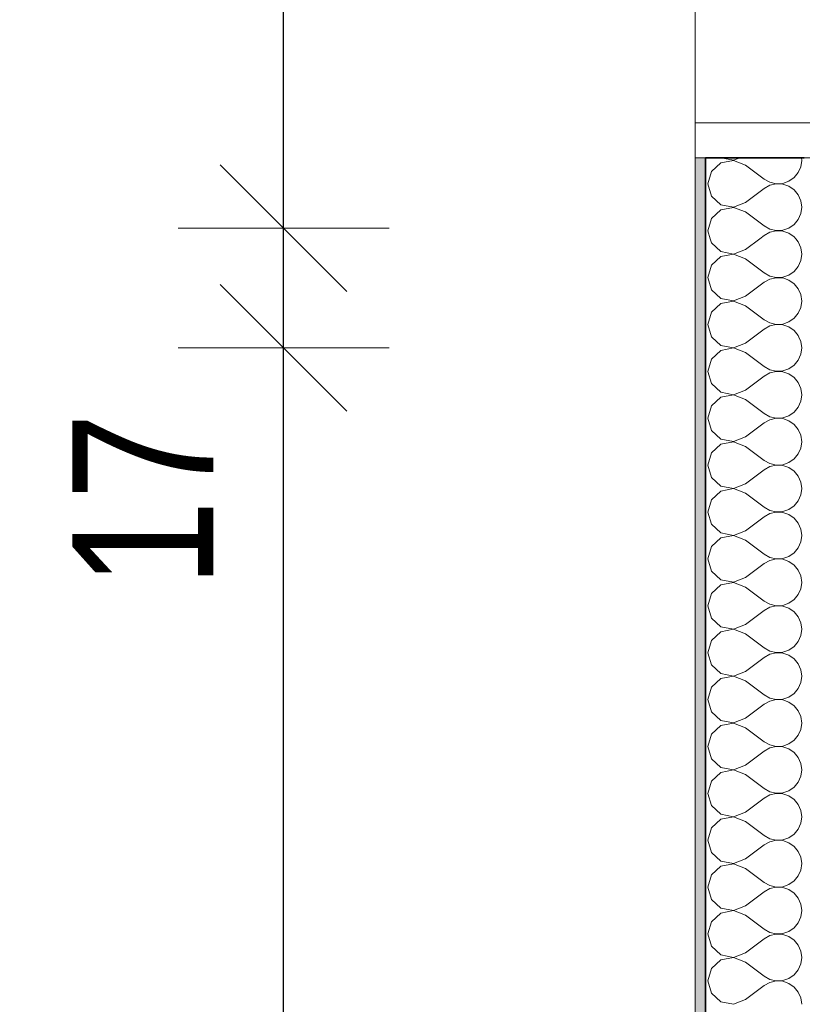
# Model space of a CAD drawing. Header units: metres. Extents: x -7.1 to 26.5, y -14.7 to 18.1.
# Tile 93 of 182: x 13 to 14.1, y 3 to 4.4. Entities that reach past the tile are written whole.
import ezdxf

# ---------------------------------------------------------------- set-up
doc = ezdxf.new("R2010")
doc.units = ezdxf.units.M
doc.header["$PDMODE"] = 65
doc.linetypes.add('AUSGEZOGEN', pattern=[0])
for name, color, linetype in [('XR$1$010 Türen', 7, 'AUSGEZOGEN'), ('XR$1$015 Innenwände', 7, 'AUSGEZOGEN'), ('XR$1$015 Innenwände Schichttrennlinien', 7, 'AUSGEZOGEN'), ('XR$1$080 Raumdefinitionen Kontur', 7, 'AUSGEZOGEN'), ('XR$2$105 Bemassungen 100', 7, 'AUSGEZOGEN'), ('XR$3$015 Innenwände Bauteilschraffuren', 7, 'AUSGEZOGEN')]:
    doc.layers.add(name, color=color, linetype=linetype)
doc.styles.add('ARIAL', font='arial.ttf')
doc.dimstyles.new('DIMSTYLE_3', dxfattribs={"dimtxt": 0.2, "dimasz": 0.3, "dimexe": 0, "dimexo": 0, "dimgap": 0.1, "dimtad": 2, "dimrnd": 0.005, "dimzin": 4, "dimdsep": 46, "dimtxsty": 'ARIAL', "dimblk1": 'ALL_ML_STRICH', "dimblk2": 'ALL_ML_STRICH', "dimsah": 1, "dimcen": 0, "dimclrd": 7, "dimclre": 7, "dimclrt": 7, "dimadec": 0, "dimazin": 0, "dimtfac": 1, "dimtdec": 0, "dimtix": 1, "dimtmove": 2, "dimatfit": 3, "dimfxl": 0, "dimtzin": 0, "dimlwd": 0, "dimlwe": 18, "dimarcsym": 0})
doc.dimstyles.new('DIMSTYLE_7', dxfattribs={"dimtxt": 0.2, "dimasz": 0.3, "dimexe": 0, "dimexo": 0, "dimgap": 0.1, "dimtad": 2, "dimdec": 1, "dimlfac": 100, "dimrnd": 0.5, "dimzin": 4, "dimdsep": 46, "dimtxsty": 'ARIAL', "dimblk1": 'ALL_ML_STRICH', "dimblk2": 'ALL_ML_STRICH', "dimsah": 1, "dimcen": 0, "dimclrd": 7, "dimclre": 7, "dimclrt": 7, "dimadec": 0, "dimazin": 0, "dimtfac": 1, "dimtdec": 0, "dimtix": 1, "dimtmove": 2, "dimatfit": 3, "dimfxl": 0, "dimtvp": 1.2, "dimtzin": 0, "dimlwd": 0, "dimlwe": 18, "dimarcsym": 0})
doc.dimstyles.new('DIMSTYLE_9', dxfattribs={"dimtxt": 0.2, "dimasz": 0.3, "dimexe": 0, "dimexo": 0, "dimgap": 0.1, "dimtad": 2, "dimdec": 3, "dimrnd": 0.005, "dimzin": 4, "dimdsep": 46, "dimtxsty": 'ARIAL', "dimblk1": 'ALL_ML_STRICH', "dimblk2": 'ALL_ML_STRICH', "dimsah": 1, "dimcen": 0, "dimclrd": 7, "dimclre": 7, "dimclrt": 7, "dimadec": 0, "dimazin": 0, "dimtfac": 1, "dimtdec": 0, "dimtix": 1, "dimtmove": 2, "dimatfit": 3, "dimfxl": 0, "dimtzin": 0, "dimlwd": 0, "dimlwe": 18, "dimarcsym": 0})

# ---------------------------------------------------------------- blocks, each defined once
blk = doc.blocks.new('ALL_ML_STRICH')
at = {"color": 0, "linetype": 'ByBlock', "lineweight": -2}
for p, q in [((0, -0.5), (0, 0.5)), ((-0.3, -0.3), (0.3, 0.3)), ((-1, 0), (0.5, 0))]:
    blk.add_line(p, q, dxfattribs=at)
blk = doc.blocks.new('*D208')
at = {"layer": 'DEFPOINTS', "color": 7, "linetype": 'AUSGEZOGEN', "lineweight": 18, "transparency": 16777216}
for p in [(13.632, 3.9335), (13.3668, 0.5735), (13.5618, 0.5735)]:
    blk.add_point(p, dxfattribs=at)
at = {"layer": 'XR$2$105 Bemassungen 100', "color": 7, "linetype": 'AUSGEZOGEN', "lineweight": -2, "transparency": 16777216}
for p, q in [((13.3668, 3.9335), (13.3668, 3.9335)), ((13.3668, 0.5735), (13.3668, 3.9335)), ((13.3668, 0.5735), (13.3668, 0.5735))]:
    blk.add_line(p, q, dxfattribs=at)
at = {"layer": 'XR$2$105 Bemassungen 100', "color": 7, "linetype": 'AUSGEZOGEN', "lineweight": 18, "transparency": 16777216, "xscale": 0.3, "yscale": 0.3, "zscale": 0.3}
for p, rotation in [((13.3668, 3.9335), 90), ((13.3668, 0.5735), 270)]:
    blk.add_blockref('ALL_ML_STRICH', p, dxfattribs=dict(at, rotation=rotation))
at = {"layer": 'XR$2$105 Bemassungen 100', "color": 7, "linetype": 'AUSGEZOGEN', "lineweight": 18, "transparency": 16777216, "insert": (13.1632, 2.2651), "char_height": 0.2, "width": 0.64, "attachment_point": 5, "rotation": 90, "style": 'ARIAL'}
blk.add_mtext('\\W0.80;\\A1;{\\A1;{3.36\\H0.132000;\\S^ ;}}', dxfattribs=at)
blk = doc.blocks.new('*D209')
at = {"layer": 'DEFPOINTS', "color": 7, "linetype": 'AUSGEZOGEN', "lineweight": 18, "transparency": 16777216}
for p in [(13.632, 4.1035), (13.3668, 3.9335), (13.632, 3.9335)]:
    blk.add_point(p, dxfattribs=at)
at = {"layer": 'XR$2$105 Bemassungen 100', "color": 7, "linetype": 'AUSGEZOGEN', "lineweight": -2, "transparency": 16777216}
for p, q in [((13.3668, 4.1035), (13.3668, 4.1035)), ((13.3668, 3.9335), (13.3668, 4.1035)), ((13.3668, 3.9335), (13.3668, 3.9335))]:
    blk.add_line(p, q, dxfattribs=at)
at = {"layer": 'XR$2$105 Bemassungen 100', "color": 7, "linetype": 'AUSGEZOGEN', "lineweight": 18, "transparency": 16777216, "xscale": 0.3, "yscale": 0.3, "zscale": 0.3}
for p, rotation in [((13.3668, 4.1035), 90), ((13.3668, 3.9335), 270)]:
    blk.add_blockref('ALL_ML_STRICH', p, dxfattribs=dict(at, rotation=rotation))
at = {"layer": 'XR$2$105 Bemassungen 100', "color": 7, "linetype": 'AUSGEZOGEN', "lineweight": 18, "transparency": 16777216, "insert": (13.1668, 3.717), "char_height": 0.2, "width": 0.64, "attachment_point": 5, "rotation": 90, "style": 'ARIAL'}
blk.add_mtext('\\W0.80;\\A1;{\\A1;{17\\H0.132000;\\S^ ;}}', dxfattribs=at)
blk = doc.blocks.new('*D210')
at = {"layer": 'DEFPOINTS', "color": 7, "linetype": 'AUSGEZOGEN', "lineweight": 18, "transparency": 16777216}
for p in [(13.4318, 5.8885), (13.3668, 4.1035), (13.632, 4.1035)]:
    blk.add_point(p, dxfattribs=at)
at = {"layer": 'XR$2$105 Bemassungen 100', "color": 7, "linetype": 'AUSGEZOGEN', "lineweight": -2, "transparency": 16777216}
for p, q in [((13.3668, 5.8885), (13.3668, 5.8885)), ((13.3668, 4.1035), (13.3668, 5.8885)), ((13.3668, 4.1035), (13.3668, 4.1035))]:
    blk.add_line(p, q, dxfattribs=at)
at = {"layer": 'XR$2$105 Bemassungen 100', "color": 7, "linetype": 'AUSGEZOGEN', "lineweight": 18, "transparency": 16777216, "xscale": 0.3, "yscale": 0.3, "zscale": 0.3}
for p, rotation in [((13.3668, 5.8885), 90), ((13.3668, 4.1035), 270)]:
    blk.add_blockref('ALL_ML_STRICH', p, dxfattribs=dict(at, rotation=rotation))
at = {"layer": 'XR$2$105 Bemassungen 100', "color": 7, "linetype": 'AUSGEZOGEN', "lineweight": 18, "transparency": 16777216, "insert": (13.1633, 5.0239), "char_height": 0.2, "width": 0.8, "attachment_point": 5, "rotation": 90, "style": 'ARIAL'}
blk.add_mtext('\\W0.80;\\A1;{\\A1;{1.78\\H0.132000;\\S5^ ;}}', dxfattribs=at)
blk = doc.blocks.new('COMPLEXOBJECT_186')
at = {"layer": 'XR$3$015 Innenwände Bauteilschraffuren', "color": 8, "linetype": 'AUSGEZOGEN', "lineweight": 13, "transparency": 33554687}
for p, q in [((13.9886, 4.2035), (14.0064, 4.2001)), ((14.0064, 4.2001), (14.0152, 4.2035)), ((14.1022, 4.1909), (14.1034, 4.2)), ((14.1034, 4.2), (14.1029, 4.2035)), ((13.9885, 4.1965), (13.9751, 4.1842)), ((14.0064, 4.1999), (13.9885, 4.1965)), ((14.0234, 4.1933), (14.0064, 4.1999)), ((14.0234, 4.1933), (14.0501, 4.1733)), ((14.0985, 4.1825), (14.1022, 4.1909)), ((13.9751, 4.1842), (13.9701, 4.1667)), ((14.0501, 4.1733), (14.0581, 4.1689)), ((14.085, 4.1702), (14.0926, 4.1754)), ((14.0926, 4.1754), (14.0985, 4.1825)), ((13.9701, 4.1667), (13.9751, 4.1491)), ((14.0234, 4.14), (14.0501, 4.16)), ((14.0581, 4.1645), (14.0501, 4.16)), ((14.0581, 4.1689), (14.0671, 4.1668)), ((14.0671, 4.1665), (14.0581, 4.1645)), ((14.0671, 4.1668), (14.0763, 4.1672)), ((14.0763, 4.1661), (14.0671, 4.1665)), ((14.0763, 4.1672), (14.085, 4.1702)), ((14.085, 4.1631), (14.0763, 4.1661)), ((14.0926, 4.1579), (14.085, 4.1631)), ((14.0985, 4.1509), (14.0926, 4.1579)), ((13.9751, 4.1491), (13.9885, 4.1369)), ((14.1022, 4.1424), (14.0985, 4.1509)), ((13.9885, 4.1369), (14.0064, 4.1335)), ((14.0064, 4.1332), (13.9885, 4.1298)), ((14.0064, 4.1335), (14.0234, 4.14)), ((14.0234, 4.1267), (14.0064, 4.1332)), ((14.1034, 4.1333), (14.1022, 4.1424)), ((14.1022, 4.1242), (14.1034, 4.1333)), ((13.9751, 4.1175), (13.9701, 4.1)), ((13.9885, 4.1298), (13.9751, 4.1175)), ((14.0234, 4.1267), (14.0501, 4.1067)), ((14.0985, 4.1158), (14.1022, 4.1242)), ((14.0501, 4.1067), (14.0581, 4.1022)), ((14.0581, 4.1022), (14.0671, 4.1001)), ((14.0763, 4.1006), (14.085, 4.1035)), ((14.085, 4.1035), (14.0926, 4.1087)), ((14.0926, 4.1087), (14.0985, 4.1158)), ((13.9701, 4.1), (13.9734, 4.0885)), ((14.0437, 4.0885), (14.0501, 4.0933)), ((14.0581, 4.0978), (14.0501, 4.0933)), ((14.0671, 4.0999), (14.0581, 4.0978)), ((14.0671, 4.1001), (14.0763, 4.1006)), ((14.0763, 4.0994), (14.0671, 4.0999)), ((14.085, 4.0965), (14.0763, 4.0994)), ((14.0926, 4.0913), (14.085, 4.0965)), ((14.0949, 4.0885), (14.0926, 4.0913))]:
    blk.add_line(p, q, dxfattribs=at)
blk = doc.blocks.new('COMPLEXOBJECT_188')
at = {"layer": 'XR$3$015 Innenwände Bauteilschraffuren', "color": 8, "linetype": 'AUSGEZOGEN', "lineweight": 13, "transparency": 33554687}
for p, q in [((13.9734, 4.0885), (13.9751, 4.0825)), ((14.0234, 4.0733), (14.0437, 4.0885)), ((14.0985, 4.0842), (14.0949, 4.0885)), ((13.9751, 4.0825), (13.9885, 4.0702)), ((14.1022, 4.0758), (14.0985, 4.0842)), ((14.1034, 4.0667), (14.1022, 4.0758)), ((13.9885, 4.0631), (13.9751, 4.0509)), ((13.9885, 4.0702), (14.0064, 4.0668)), ((14.0064, 4.0665), (13.9885, 4.0631)), ((14.0064, 4.0668), (14.0234, 4.0733)), ((14.0234, 4.06), (14.0064, 4.0665)), ((14.0234, 4.06), (14.0501, 4.04)), ((14.1022, 4.0576), (14.1034, 4.0667)), ((13.9751, 4.0509), (13.9701, 4.0333)), ((14.0926, 4.0421), (14.0985, 4.0491)), ((14.0985, 4.0491), (14.1022, 4.0576)), ((13.9701, 4.0333), (13.9751, 4.0158)), ((14.0501, 4.04), (14.0581, 4.0355)), ((14.0581, 4.0355), (14.0671, 4.0335)), ((14.0671, 4.0332), (14.0581, 4.0311)), ((14.0671, 4.0335), (14.0763, 4.0339)), ((14.0763, 4.0328), (14.0671, 4.0332)), ((14.0763, 4.0339), (14.085, 4.0369)), ((14.085, 4.0298), (14.0763, 4.0328)), ((14.085, 4.0369), (14.0926, 4.0421)), ((14.0234, 4.0067), (14.0501, 4.0267)), ((14.0581, 4.0311), (14.0501, 4.0267)), ((14.0926, 4.0246), (14.085, 4.0298)), ((14.0985, 4.0175), (14.0926, 4.0246)), ((13.9751, 4.0158), (13.9885, 4.0035)), ((14.0064, 4.0001), (14.0234, 4.0067)), ((14.1022, 4.0091), (14.0985, 4.0175)), ((14.1034, 4), (14.1022, 4.0091)), ((13.9885, 3.9965), (13.9751, 3.9842)), ((13.9885, 4.0035), (14.0064, 4.0001)), ((14.0064, 3.9999), (13.9885, 3.9965)), ((14.0234, 3.9933), (14.0064, 3.9999)), ((14.0234, 3.9933), (14.0501, 3.9733)), ((14.0985, 3.9825), (14.1022, 3.9909)), ((14.1022, 3.9909), (14.1034, 4)), ((13.9751, 3.9842), (13.9701, 3.9667)), ((14.0926, 3.9754), (14.0985, 3.9825)), ((13.9701, 3.9667), (13.9751, 3.9491)), ((14.0501, 3.9733), (14.0581, 3.9689)), ((14.0581, 3.9645), (14.0501, 3.96)), ((14.0581, 3.9689), (14.0671, 3.9668)), ((14.0671, 3.9665), (14.0581, 3.9645)), ((14.0671, 3.9668), (14.0763, 3.9672)), ((14.0763, 3.9661), (14.0671, 3.9665)), ((14.0763, 3.9672), (14.085, 3.9702)), ((14.085, 3.9631), (14.0763, 3.9661)), ((14.085, 3.9702), (14.0926, 3.9754)), ((14.0926, 3.9579), (14.085, 3.9631)), ((13.9751, 3.9491), (13.9758, 3.9485)), ((14.0348, 3.9485), (14.0501, 3.96)), ((14.0985, 3.9509), (14.0926, 3.9579)), ((14.0995, 3.9485), (14.0985, 3.9509))]:
    blk.add_line(p, q, dxfattribs=at)
blk = doc.blocks.new('COMPLEXOBJECT_190')
at = {"layer": 'XR$3$015 Innenwände Bauteilschraffuren', "color": 8, "linetype": 'AUSGEZOGEN', "lineweight": 13, "transparency": 33554687}
for p, q in [((13.9758, 3.9485), (13.9885, 3.9369)), ((14.0234, 3.94), (14.0348, 3.9485)), ((14.1022, 3.9424), (14.0995, 3.9485)), ((13.9885, 3.9369), (14.0064, 3.9335)), ((14.0064, 3.9335), (14.0234, 3.94)), ((14.1034, 3.9333), (14.1022, 3.9424)), ((13.9885, 3.9298), (13.9751, 3.9175)), ((14.0064, 3.9332), (13.9885, 3.9298)), ((14.0234, 3.9267), (14.0064, 3.9332)), ((14.0234, 3.9267), (14.0501, 3.9067)), ((14.0985, 3.9158), (14.1022, 3.9242)), ((14.1022, 3.9242), (14.1034, 3.9333)), ((13.9751, 3.9175), (13.9701, 3.9)), ((14.0501, 3.9067), (14.0581, 3.9022)), ((14.085, 3.9035), (14.0926, 3.9087)), ((14.0926, 3.9087), (14.0985, 3.9158)), ((13.9701, 3.9), (13.9751, 3.8825)), ((14.0234, 3.8733), (14.0501, 3.8933)), ((14.0581, 3.8978), (14.0501, 3.8933)), ((14.0581, 3.9022), (14.0671, 3.9001)), ((14.0671, 3.8999), (14.0581, 3.8978)), ((14.0671, 3.9001), (14.0763, 3.9006)), ((14.0763, 3.8994), (14.0671, 3.8999)), ((14.0763, 3.9006), (14.085, 3.9035)), ((14.085, 3.8965), (14.0763, 3.8994)), ((14.0926, 3.8913), (14.085, 3.8965)), ((13.9751, 3.8825), (13.9885, 3.8702)), ((14.0985, 3.8842), (14.0926, 3.8913)), ((14.1022, 3.8758), (14.0985, 3.8842)), ((13.9885, 3.8702), (14.0064, 3.8668)), ((14.0064, 3.8665), (13.9885, 3.8631)), ((14.0064, 3.8668), (14.0234, 3.8733)), ((14.0234, 3.86), (14.0064, 3.8665)), ((14.1034, 3.8667), (14.1022, 3.8758)), ((14.1022, 3.8576), (14.1034, 3.8667)), ((13.9751, 3.8509), (13.9701, 3.8333)), ((13.9885, 3.8631), (13.9751, 3.8509)), ((14.0234, 3.86), (14.0501, 3.84)), ((14.0985, 3.8491), (14.1022, 3.8576)), ((14.0501, 3.84), (14.0581, 3.8355)), ((14.0763, 3.8339), (14.085, 3.8369)), ((14.085, 3.8369), (14.0926, 3.8421)), ((14.0926, 3.8421), (14.0985, 3.8491)), ((13.9701, 3.8333), (13.9751, 3.8158)), ((14.0234, 3.8067), (14.0501, 3.8267)), ((14.0581, 3.8311), (14.0501, 3.8267)), ((14.0581, 3.8355), (14.0671, 3.8335)), ((14.0671, 3.8332), (14.0581, 3.8311)), ((14.0671, 3.8335), (14.0763, 3.8339)), ((14.0763, 3.8328), (14.0671, 3.8332)), ((14.085, 3.8298), (14.0763, 3.8328)), ((14.0926, 3.8246), (14.085, 3.8298)), ((14.0985, 3.8175), (14.0926, 3.8246)), ((13.9751, 3.8158), (13.9885, 3.8035)), ((14.1022, 3.8091), (14.0985, 3.8175)), ((14.1034, 3.8), (14.1022, 3.8091)), ((13.9885, 3.7965), (13.9751, 3.7842)), ((13.9885, 3.8035), (14.0064, 3.8001)), ((14.0064, 3.7999), (13.9885, 3.7965)), ((14.0064, 3.8001), (14.0234, 3.8067)), ((14.0234, 3.7933), (14.0064, 3.7999)), ((14.1022, 3.7909), (14.1034, 3.8)), ((13.9751, 3.7842), (13.9701, 3.7667)), ((14.0234, 3.7933), (14.0501, 3.7733)), ((14.0926, 3.7754), (14.0985, 3.7825)), ((14.0985, 3.7825), (14.1022, 3.7909)), ((13.9701, 3.7667), (13.9751, 3.7491)), ((14.0501, 3.7733), (14.0581, 3.7689)), ((14.0581, 3.7689), (14.0671, 3.7668)), ((14.0671, 3.7665), (14.0581, 3.7645)), ((14.0671, 3.7668), (14.0763, 3.7672)), ((14.0763, 3.7661), (14.0671, 3.7665)), ((14.0763, 3.7672), (14.085, 3.7702)), ((14.085, 3.7631), (14.0763, 3.7661)), ((14.085, 3.7702), (14.0926, 3.7754)), ((14.0234, 3.74), (14.0501, 3.76)), ((14.0581, 3.7645), (14.0501, 3.76)), ((14.0926, 3.7579), (14.085, 3.7631)), ((14.0985, 3.7509), (14.0926, 3.7579)), ((13.9751, 3.7491), (13.9885, 3.7369)), ((14.0064, 3.7335), (14.0234, 3.74)), ((14.1022, 3.7424), (14.0985, 3.7509)), ((14.1034, 3.7333), (14.1022, 3.7424)), ((13.9885, 3.7298), (13.9751, 3.7175)), ((13.9885, 3.7369), (14.0064, 3.7335)), ((14.0064, 3.7332), (13.9885, 3.7298)), ((14.0234, 3.7267), (14.0064, 3.7332)), ((14.0234, 3.7267), (14.0501, 3.7067)), ((14.0985, 3.7158), (14.1022, 3.7242)), ((14.1022, 3.7242), (14.1034, 3.7333)), ((13.9751, 3.7175), (13.9701, 3.7)), ((14.0926, 3.7087), (14.0985, 3.7158)), ((13.9701, 3.7), (13.9751, 3.6825)), ((14.0501, 3.7067), (14.0581, 3.7022)), ((14.0581, 3.6978), (14.0501, 3.6933)), ((14.0581, 3.7022), (14.0671, 3.7001)), ((14.0671, 3.6999), (14.0581, 3.6978)), ((14.0671, 3.7001), (14.0763, 3.7006)), ((14.0763, 3.6994), (14.0671, 3.6999)), ((14.0763, 3.7006), (14.085, 3.7035)), ((14.085, 3.6965), (14.0763, 3.6994)), ((14.085, 3.7035), (14.0926, 3.7087)), ((14.0926, 3.6913), (14.085, 3.6965)), ((13.9751, 3.6825), (13.9885, 3.6702)), ((14.0234, 3.6733), (14.0501, 3.6933)), ((14.0985, 3.6842), (14.0926, 3.6913)), ((14.1022, 3.6758), (14.0985, 3.6842)), ((13.9885, 3.6702), (14.0064, 3.6668)), ((14.0064, 3.6668), (14.0234, 3.6733)), ((14.1034, 3.6667), (14.1022, 3.6758)), ((13.9885, 3.6631), (13.9751, 3.6509)), ((14.0064, 3.6665), (13.9885, 3.6631)), ((14.0234, 3.66), (14.0064, 3.6665)), ((14.0234, 3.66), (14.0501, 3.64)), ((14.0985, 3.6491), (14.1022, 3.6576)), ((14.1022, 3.6576), (14.1034, 3.6667)), ((13.9751, 3.6509), (13.9701, 3.6333)), ((14.0501, 3.64), (14.0581, 3.6355)), ((14.085, 3.6369), (14.0926, 3.6421)), ((14.0926, 3.6421), (14.0985, 3.6491)), ((13.9701, 3.6333), (13.9751, 3.6158)), ((14.0234, 3.6067), (14.0501, 3.6267)), ((14.0581, 3.6311), (14.0501, 3.6267)), ((14.0581, 3.6355), (14.0671, 3.6335)), ((14.0671, 3.6332), (14.0581, 3.6311)), ((14.0671, 3.6335), (14.0763, 3.6339)), ((14.0763, 3.6328), (14.0671, 3.6332)), ((14.0763, 3.6339), (14.085, 3.6369)), ((14.085, 3.6298), (14.0763, 3.6328)), ((14.0926, 3.6246), (14.085, 3.6298)), ((13.9751, 3.6158), (13.9885, 3.6035)), ((14.0985, 3.6175), (14.0926, 3.6246)), ((14.1022, 3.6091), (14.0985, 3.6175)), ((13.9885, 3.6035), (14.0064, 3.6001)), ((14.0064, 3.5999), (13.9885, 3.5965)), ((14.0064, 3.6001), (14.0234, 3.6067)), ((14.0234, 3.5933), (14.0064, 3.5999)), ((14.1034, 3.6), (14.1022, 3.6091)), ((14.1022, 3.5909), (14.1034, 3.6)), ((13.9751, 3.5842), (13.9701, 3.5667)), ((13.9885, 3.5965), (13.9751, 3.5842)), ((14.0234, 3.5933), (14.0501, 3.5733)), ((14.0985, 3.5825), (14.1022, 3.5909)), ((14.0501, 3.5733), (14.0581, 3.5689)), ((14.0763, 3.5672), (14.085, 3.5702)), ((14.085, 3.5702), (14.0926, 3.5754)), ((14.0926, 3.5754), (14.0985, 3.5825)), ((13.9701, 3.5667), (13.9751, 3.5491)), ((14.0234, 3.54), (14.0501, 3.56)), ((14.0581, 3.5645), (14.0501, 3.56)), ((14.0581, 3.5689), (14.0671, 3.5668)), ((14.0671, 3.5665), (14.0581, 3.5645)), ((14.0671, 3.5668), (14.0763, 3.5672)), ((14.0763, 3.5661), (14.0671, 3.5665)), ((14.085, 3.5631), (14.0763, 3.5661)), ((14.0926, 3.5579), (14.085, 3.5631)), ((14.0985, 3.5509), (14.0926, 3.5579)), ((13.9751, 3.5491), (13.9885, 3.5369)), ((14.1022, 3.5424), (14.0985, 3.5509)), ((14.1034, 3.5333), (14.1022, 3.5424)), ((13.9885, 3.5298), (13.9751, 3.5175)), ((13.9885, 3.5369), (14.0064, 3.5335)), ((14.0064, 3.5332), (13.9885, 3.5298)), ((14.0064, 3.5335), (14.0234, 3.54)), ((14.0234, 3.5267), (14.0064, 3.5332)), ((14.1022, 3.5242), (14.1034, 3.5333)), ((13.9751, 3.5175), (13.9701, 3.5)), ((14.0234, 3.5267), (14.0501, 3.5067)), ((14.0926, 3.5087), (14.0985, 3.5158)), ((14.0985, 3.5158), (14.1022, 3.5242)), ((13.9701, 3.5), (13.9751, 3.4825)), ((14.0501, 3.5067), (14.0581, 3.5022)), ((14.0581, 3.5022), (14.0671, 3.5001)), ((14.0671, 3.5001), (14.0763, 3.5006)), ((14.0763, 3.5006), (14.085, 3.5035)), ((14.085, 3.5035), (14.0926, 3.5087)), ((14.0234, 3.4733), (14.0501, 3.4933)), ((14.0581, 3.4978), (14.0501, 3.4933)), ((14.0671, 3.4999), (14.0581, 3.4978)), ((14.0763, 3.4994), (14.0671, 3.4999)), ((14.085, 3.4965), (14.0763, 3.4994)), ((14.0926, 3.4913), (14.085, 3.4965)), ((14.0985, 3.4842), (14.0926, 3.4913)), ((13.9751, 3.4825), (13.9885, 3.4702)), ((14.0064, 3.4668), (14.0234, 3.4733)), ((14.1022, 3.4758), (14.0985, 3.4842)), ((14.1034, 3.4667), (14.1022, 3.4758)), ((13.9885, 3.4631), (13.9751, 3.4509)), ((13.9885, 3.4702), (14.0064, 3.4668)), ((14.0064, 3.4665), (13.9885, 3.4631)), ((14.0234, 3.46), (14.0064, 3.4665)), ((14.0234, 3.46), (14.0501, 3.44)), ((14.1022, 3.4576), (14.1034, 3.4667)), ((13.9751, 3.4509), (13.9701, 3.4333)), ((14.0926, 3.4421), (14.0985, 3.4491)), ((14.0985, 3.4491), (14.1022, 3.4576)), ((13.9701, 3.4333), (13.9751, 3.4158)), ((14.0501, 3.44), (14.0581, 3.4355)), ((14.0581, 3.4311), (14.0501, 3.4267)), ((14.0581, 3.4355), (14.0671, 3.4335)), ((14.0671, 3.4332), (14.0581, 3.4311)), ((14.0671, 3.4335), (14.0763, 3.4339)), ((14.0763, 3.4328), (14.0671, 3.4332)), ((14.0763, 3.4339), (14.085, 3.4369)), ((14.085, 3.4298), (14.0763, 3.4328)), ((14.085, 3.4369), (14.0926, 3.4421)), ((14.0234, 3.4067), (14.0501, 3.4267)), ((14.0926, 3.4246), (14.085, 3.4298)), ((14.0985, 3.4175), (14.0926, 3.4246)), ((14.1022, 3.4091), (14.0985, 3.4175)), ((13.9751, 3.4158), (13.9885, 3.4035)), ((13.9885, 3.4035), (14.0064, 3.4001)), ((14.0064, 3.4001), (14.0234, 3.4067)), ((14.1034, 3.4), (14.1022, 3.4091)), ((13.9885, 3.3965), (13.9751, 3.3842)), ((14.0064, 3.3999), (13.9885, 3.3965)), ((14.0234, 3.3933), (14.0064, 3.3999)), ((14.0234, 3.3933), (14.0501, 3.3733)), ((14.0985, 3.3825), (14.1022, 3.3909)), ((14.1022, 3.3909), (14.1034, 3.4)), ((13.9751, 3.3842), (13.9701, 3.3667)), ((14.085, 3.3702), (14.0926, 3.3754)), ((14.0926, 3.3754), (14.0985, 3.3825)), ((13.9701, 3.3667), (13.9751, 3.3491)), ((14.0234, 3.34), (14.0501, 3.36)), ((14.0501, 3.3733), (14.0581, 3.3689)), ((14.0581, 3.3645), (14.0501, 3.36)), ((14.0581, 3.3689), (14.0671, 3.3668)), ((14.0671, 3.3665), (14.0581, 3.3645)), ((14.0671, 3.3668), (14.0763, 3.3672)), ((14.0763, 3.3661), (14.0671, 3.3665)), ((14.0763, 3.3672), (14.085, 3.3702)), ((14.085, 3.3631), (14.0763, 3.3661)), ((14.0926, 3.3579), (14.085, 3.3631)), ((13.9751, 3.3491), (13.9885, 3.3369)), ((14.0985, 3.3509), (14.0926, 3.3579)), ((14.1022, 3.3424), (14.0985, 3.3509)), ((13.9885, 3.3369), (14.0064, 3.3335)), ((14.0064, 3.3332), (13.9885, 3.3298)), ((14.0064, 3.3335), (14.0234, 3.34)), ((14.0234, 3.3267), (14.0064, 3.3332)), ((14.1034, 3.3333), (14.1022, 3.3424)), ((14.1022, 3.3242), (14.1034, 3.3333)), ((13.9885, 3.3298), (13.9751, 3.3175)), ((14.0234, 3.3267), (14.0501, 3.3067)), ((14.0985, 3.3158), (14.1022, 3.3242)), ((13.9751, 3.3175), (13.9701, 3.3)), ((14.0501, 3.3067), (14.0581, 3.3022)), ((14.085, 3.3035), (14.0926, 3.3087)), ((14.0926, 3.3087), (14.0985, 3.3158)), ((13.9701, 3.3), (13.9751, 3.2825)), ((14.0234, 3.2733), (14.0501, 3.2933)), ((14.0581, 3.2978), (14.0501, 3.2933)), ((14.0581, 3.3022), (14.0671, 3.3001)), ((14.0671, 3.2999), (14.0581, 3.2978)), ((14.0671, 3.3001), (14.0763, 3.3006)), ((14.0763, 3.2994), (14.0671, 3.2999)), ((14.0763, 3.3006), (14.085, 3.3035)), ((14.085, 3.2965), (14.0763, 3.2994)), ((14.0926, 3.2913), (14.085, 3.2965)), ((14.0985, 3.2842), (14.0926, 3.2913)), ((13.9751, 3.2825), (13.9885, 3.2702)), ((14.1022, 3.2758), (14.0985, 3.2842)), ((13.9885, 3.2631), (13.9751, 3.2509)), ((13.9885, 3.2702), (14.0064, 3.2668)), ((14.0064, 3.2665), (13.9885, 3.2631)), ((14.0064, 3.2668), (14.0234, 3.2733)), ((14.0234, 3.26), (14.0064, 3.2665)), ((14.1034, 3.2667), (14.1022, 3.2758)), ((14.1022, 3.2576), (14.1034, 3.2667)), ((13.9751, 3.2509), (13.9701, 3.2333)), ((14.0234, 3.26), (14.0501, 3.24)), ((14.0926, 3.2421), (14.0985, 3.2491)), ((14.0985, 3.2491), (14.1022, 3.2576)), ((14.0501, 3.24), (14.0581, 3.2355)), ((14.0581, 3.2355), (14.0671, 3.2335)), ((14.0763, 3.2339), (14.085, 3.2369)), ((14.085, 3.2369), (14.0926, 3.2421)), ((13.9701, 3.2333), (13.9751, 3.2158)), ((14.0234, 3.2067), (14.0501, 3.2267)), ((14.0581, 3.2311), (14.0501, 3.2267)), ((14.0671, 3.2332), (14.0581, 3.2311)), ((14.0671, 3.2335), (14.0763, 3.2339)), ((14.0763, 3.2328), (14.0671, 3.2332)), ((14.085, 3.2298), (14.0763, 3.2328)), ((14.0926, 3.2246), (14.085, 3.2298)), ((14.0985, 3.2175), (14.0926, 3.2246)), ((13.9751, 3.2158), (13.9885, 3.2035)), ((14.0064, 3.2001), (14.0234, 3.2067)), ((14.1022, 3.2091), (14.0985, 3.2175)), ((14.1034, 3.2), (14.1022, 3.2091)), ((13.9885, 3.1965), (13.9751, 3.1842)), ((13.9885, 3.2035), (14.0064, 3.2001)), ((14.0064, 3.1999), (13.9885, 3.1965)), ((14.0234, 3.1933), (14.0064, 3.1999)), ((14.0234, 3.1933), (14.0501, 3.1733)), ((14.1022, 3.1909), (14.1034, 3.2)), ((13.9751, 3.1842), (13.9701, 3.1667)), ((14.0926, 3.1754), (14.0985, 3.1825)), ((14.0985, 3.1825), (14.1022, 3.1909)), ((13.9701, 3.1667), (13.9751, 3.1491)), ((14.0501, 3.1733), (14.0581, 3.1689)), ((14.0581, 3.1645), (14.0501, 3.16)), ((14.0581, 3.1689), (14.0671, 3.1668)), ((14.0671, 3.1665), (14.0581, 3.1645)), ((14.0671, 3.1668), (14.0763, 3.1672)), ((14.0763, 3.1661), (14.0671, 3.1665)), ((14.0763, 3.1672), (14.085, 3.1702)), ((14.085, 3.1631), (14.0763, 3.1661)), ((14.085, 3.1702), (14.0926, 3.1754)), ((14.0234, 3.14), (14.0501, 3.16)), ((14.0926, 3.1579), (14.085, 3.1631)), ((14.0985, 3.1509), (14.0926, 3.1579)), ((14.1022, 3.1424), (14.0985, 3.1509)), ((13.9751, 3.1491), (13.9885, 3.1369)), ((13.9885, 3.1369), (14.0064, 3.1335)), ((14.0064, 3.1335), (14.0234, 3.14)), ((14.1034, 3.1333), (14.1022, 3.1424)), ((13.9885, 3.1298), (13.9751, 3.1175)), ((14.0064, 3.1332), (13.9885, 3.1298)), ((14.0234, 3.1267), (14.0064, 3.1332)), ((14.0234, 3.1267), (14.0501, 3.1067)), ((14.0985, 3.1158), (14.1022, 3.1242)), ((14.1022, 3.1242), (14.1034, 3.1333)), ((13.9751, 3.1175), (13.9701, 3.1)), ((14.085, 3.1035), (14.0926, 3.1087)), ((14.0926, 3.1087), (14.0985, 3.1158)), ((13.9701, 3.1), (13.9751, 3.0825)), ((14.0501, 3.1067), (14.0581, 3.1022)), ((14.0581, 3.0978), (14.0501, 3.0933)), ((14.0581, 3.1022), (14.0671, 3.1001)), ((14.0671, 3.0999), (14.0581, 3.0978)), ((14.0671, 3.1001), (14.0763, 3.1006)), ((14.0763, 3.0994), (14.0671, 3.0999)), ((14.0763, 3.1006), (14.085, 3.1035)), ((14.085, 3.0965), (14.0763, 3.0994)), ((14.0926, 3.0913), (14.085, 3.0965)), ((13.9751, 3.0825), (13.9885, 3.0702)), ((14.0234, 3.0733), (14.0501, 3.0933)), ((14.0985, 3.0842), (14.0926, 3.0913)), ((14.1022, 3.0758), (14.0985, 3.0842)), ((13.9885, 3.0702), (14.0064, 3.0668)), ((14.0064, 3.0665), (13.9885, 3.0631)), ((14.0064, 3.0668), (14.0234, 3.0733)), ((14.0234, 3.06), (14.0064, 3.0665)), ((14.1034, 3.0667), (14.1022, 3.0758)), ((14.1022, 3.0576), (14.1034, 3.0667)), ((13.9885, 3.0631), (13.9751, 3.0509)), ((14.0234, 3.06), (14.0501, 3.04)), ((14.0985, 3.0491), (14.1022, 3.0576)), ((13.9751, 3.0509), (13.9701, 3.0333)), ((14.0501, 3.04), (14.0581, 3.0355)), ((14.085, 3.0369), (14.0926, 3.0421)), ((14.0926, 3.0421), (14.0985, 3.0491)), ((13.9701, 3.0333), (13.9751, 3.0158)), ((14.0234, 3.0067), (14.0501, 3.0267)), ((14.0581, 3.0311), (14.0501, 3.0267)), ((14.0581, 3.0355), (14.0671, 3.0335)), ((14.0671, 3.0332), (14.0581, 3.0311)), ((14.0671, 3.0335), (14.0763, 3.0339)), ((14.0763, 3.0328), (14.0671, 3.0332)), ((14.0763, 3.0339), (14.085, 3.0369)), ((14.085, 3.0298), (14.0763, 3.0328)), ((14.0926, 3.0246), (14.085, 3.0298)), ((14.0985, 3.0175), (14.0926, 3.0246)), ((13.9751, 3.0158), (13.9885, 3.0035)), ((14.1022, 3.0091), (14.0985, 3.0175)), ((13.9885, 3.0035), (14.0064, 3.0001)), ((14.0064, 3.0001), (14.0234, 3.0067)), ((14.1034, 3), (14.1022, 3.0091))]:
    blk.add_line(p, q, dxfattribs=at)

msp = doc.modelspace()

# ---------------------------------------------------------------- hatches: boundary and pattern name
at = {"layer": 'XR$3$015 Innenwände Bauteilschraffuren', "linetype": 'AUSGEZOGEN', "lineweight": 13, "true_color": 0x202020, "transparency": 33554687}
msp.add_hatch(color=250, dxfattribs=at).paths.add_polyline_path([(13.9518, 1.6635), (13.9668, 1.6635), (13.9668, 4.2035), (13.9518, 4.2035)])

# ---------------------------------------------------------------- linework, layer by layer
at = {"layer": 'XR$1$010 Türen', "color": 7, "linetype": 'AUSGEZOGEN', "lineweight": 13, "transparency": 33554687}
for p, q in [((14.1218, 4.2535), (13.9518, 4.2535)), ((13.9518, 4.2535), (13.9518, 4.2035)), ((13.9518, 4.2035), (14.1218, 4.2035)), ((13.9668, 4.2035), (13.9518, 4.2035)), ((13.9668, 4.2035), (13.9518, 4.2035)), ((14.1068, 4.2035), (13.9668, 4.2035)), ((14.1068, 4.2035), (13.9668, 4.2035))]:
    msp.add_line(p, q, dxfattribs=at)
at = {"layer": 'XR$1$015 Innenwände', "color": 7, "linetype": 'AUSGEZOGEN', "lineweight": 18, "transparency": 33554687}
for p, q in [((13.9668, 4.2035), (13.9518, 4.2035)), ((13.9518, 4.2035), (13.9518, 1.6635))]:
    msp.add_line(p, q, dxfattribs=at)
at = {"layer": 'XR$1$015 Innenwände', "color": 7, "linetype": 'AUSGEZOGEN', "lineweight": 35, "transparency": 33554687}
msp.add_line((14.1068, 4.2035), (13.9668, 4.2035), dxfattribs=at)
at = {"layer": 'XR$1$015 Innenwände Schichttrennlinien', "color": 7, "linetype": 'AUSGEZOGEN', "lineweight": 35, "transparency": 33554687}
for p, q in [((13.9668, 4.2035), (13.9668, 4.0885)), ((13.9668, 4.0885), (13.9668, 3.9485)), ((13.9668, 3.9485), (13.9668, 1.6635))]:
    msp.add_line(p, q, dxfattribs=at)
at = {"layer": 'XR$1$080 Raumdefinitionen Kontur', "color": 8, "linetype": 'AUSGEZOGEN', "lineweight": 13, "transparency": 33554687}
msp.add_lwpolyline([(12.2018, 5.8885), (8.9318, 5.8885), (8.9318, -3.6444), (12.7518, -3.6444), (12.7518, 0.5735), (13.9518, 0.5735), (13.9518, 5.8885), (12.2018, 5.8885)], close=True, dxfattribs=at)

# ---------------------------------------------------------------- block references
at = {"layer": 'XR$3$015 Innenwände Bauteilschraffuren', "color": 8, "linetype": 'AUSGEZOGEN', "lineweight": 13, "transparency": 33554687}
for name in ['COMPLEXOBJECT_186', 'COMPLEXOBJECT_188', 'COMPLEXOBJECT_190']:
    msp.add_blockref(name, (0, 0), dxfattribs=at)

# ---------------------------------------------------------------- dimensions: what is measured, and where the dimension line sits
at = {"layer": 'XR$2$105 Bemassungen 100', "color": 7, "linetype": 'AUSGEZOGEN', "lineweight": 18, "transparency": 33554687}
for base, p1, p2, dimstyle, picture, middle in [((13.3668, 5.8885), (13.3668, 4.1035), (13.3668, 5.8885), 'DIMSTYLE_9', '*D210', (13.1633, 5.0239)), ((13.3668, 4.1035), (13.3668, 3.9335), (13.3668, 4.1035), 'DIMSTYLE_7', '*D209', (13.1668, 3.717)), ((13.3668, 3.9335), (13.3668, 0.5735), (13.3668, 3.9335), 'DIMSTYLE_3', '*D208', (13.1632, 2.2651))]:
    dim = msp.add_linear_dim(base=base, p1=p1, p2=p2, angle=90, dimstyle=dimstyle, override={"dimpost": '<>', "dimclrd": 7, "dimclre": 7, "dimclrt": 7, "dimlwd": 0, "dimlwe": 18}, dxfattribs=at)
    dim.commit()
    dim.dimension.update_dxf_attribs({"geometry": picture, "text_midpoint": middle, "dimtype": 160})

doc.saveas('drawing.dxf')
